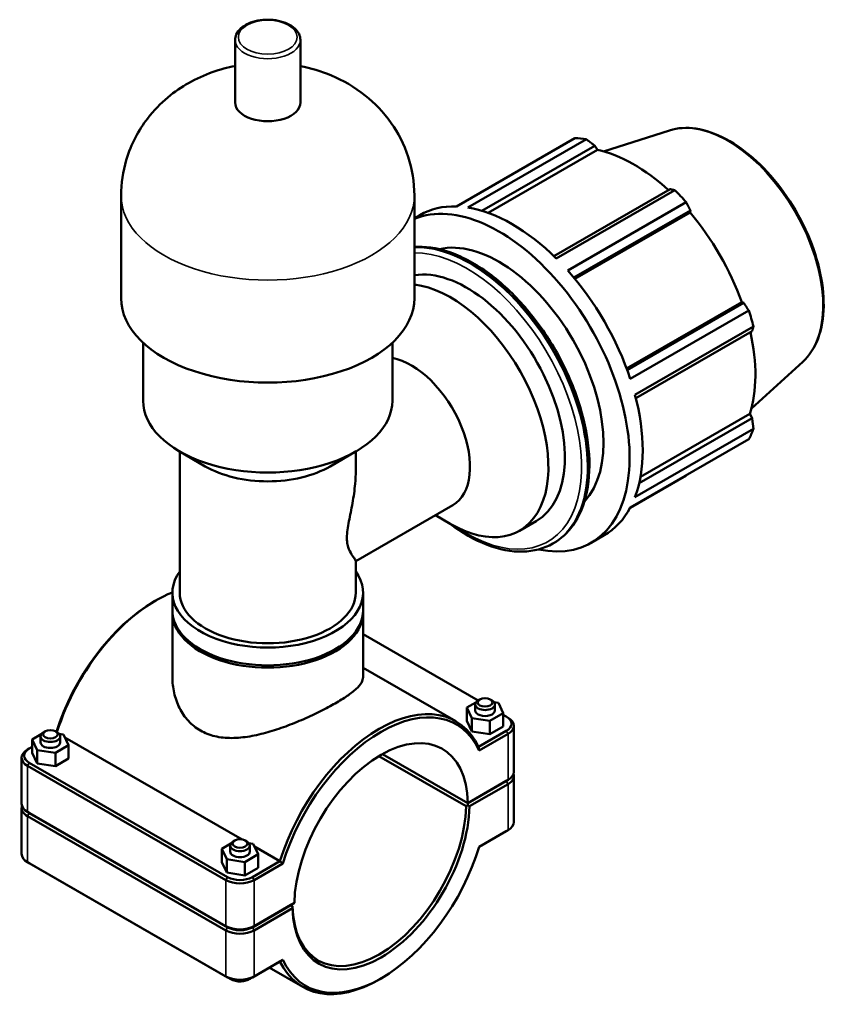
# Model space of a CAD drawing. Header units: millimetres. Extents: x 0 to 1053, y -24 to 1487.
# Tile 8 of 8: x 805 to 1053, y 754 to 1055. Entities that reach past the tile are written whole.
import ezdxf

# ---------------------------------------------------------------- set-up
doc = ezdxf.new("R2010")
doc.units = ezdxf.units.MM
doc.layers.add('Visible (ISO)', color=7, linetype='Continuous', lineweight=50)
doc.layers.add('Visible Narrow (ISO)', color=7, linetype='Continuous', lineweight=35)

msp = doc.modelspace()

# ---------------------------------------------------------------- linework, layer by layer
at = {"layer": 'Visible (ISO)'}
for p, q in [((870.547, 1030.173), (870.547, 1049.303)), ((890.523, 1030.173), (890.523, 1049.303)), ((1003.428, 1021.644), (983.195, 1015.207)), ((938.226, 998.391), (974.47, 1019.263)), ((977.958, 1018.925), (941.713, 998.053)), ((946.009, 997.058), (980.534, 1016.94)), ((947.924, 996.424), (981.331, 1015.662)), ((980.534, 1016.94), (981.331, 1015.662)), ((1003.6, 1003.657), (968.045, 983.182)), ((968.769, 982.473), (1005.013, 1003.345)), ((835.69, 970.328), (835.69, 1001.676)), ((925.38, 970.328), (925.38, 1001.676)), ((1008.501, 999.666), (972.257, 978.794)), ((974.136, 976.618), (1009.777, 997.142)), ((1009.777, 997.142), (1009.66, 996.483)), ((925.38, 994.803), (927.046, 995.762)), ((974.469, 976.218), (1009.66, 996.483)), ((990.267, 948.849), (1025.46, 969.115)), ((1026.087, 968.892), (990.445, 948.367)), ((991.388, 945.658), (1027.632, 966.53)), ((1025.46, 969.115), (1026.087, 968.892)), ((1029.077, 961.665), (992.833, 940.794)), ((993.088, 939.801), (1028.646, 960.277)), ((842.417, 938.981), (842.417, 956.725)), ((918.654, 938.981), (918.654, 956.725)), ((1044.161, 950.911), (1028.437, 936.642)), ((1028.646, 933.609), (994.106, 913.718)), ((994.51, 915.684), (1027.939, 934.935)), ((1027.939, 934.935), (1028.646, 933.609)), ((992.833, 909.512), (1029.077, 930.384)), ((1027.632, 927.183), (991.388, 906.312)), ((861.436, 918.901), (853.478, 923.52)), ((853.628, 880.289), (853.628, 923.432)), ((899.635, 918.901), (907.593, 923.52)), ((907.442, 917.568), (907.442, 923.432)), ((991.322, 906.188), (1008.501, 916.081)), ((907.442, 889.935), (937.099, 907.014)), ((931.809, 903.967), (936.281, 901.372)), ((957.543, 899.227), (962.594, 902.136)), ((979.441, 895.538), (983.436, 897.838)), ((967.714, 895.304), (967.953, 895.442)), ((907.442, 880.289), (907.442, 889.992)), ((851.386, 874.839), (851.386, 880.289)), ((909.685, 874.839), (909.685, 880.289)), ((845.761, 877.571), (846.289, 877.877)), ((851.386, 854.4), (851.386, 874.144)), ((909.685, 854.4), (909.685, 874.144)), ((909.685, 867.592), (944.862, 847.334)), ((909.685, 857.287), (938.045, 840.955)), ((941.435, 845.162), (944.198, 846.737)), ((944.003, 846.124), (944.003, 844.285)), ((945.406, 847.65), (944.874, 847.341)), ((948.6, 847.65), (949.133, 847.341)), ((949.734, 846.839), (951.108, 846.623)), ((950.003, 846.124), (950.003, 844.285)), ((951.108, 846.623), (952.572, 843.407)), ((941.435, 841.075), (941.435, 845.162)), ((942.899, 841.946), (941.435, 845.162)), ((952.572, 843.407), (948.468, 841.069)), ((952.572, 839.319), (952.572, 843.407)), ((942.899, 837.859), (941.435, 841.075)), ((948.468, 841.069), (942.899, 841.946)), ((942.899, 837.859), (942.899, 841.946)), ((948.468, 836.981), (948.468, 841.069)), ((952.572, 842.894), (953.473, 842.375)), ((953.488, 842.367), (954.02, 842.058)), ((812.47, 837.877), (811.938, 837.568)), ((815.664, 837.877), (816.197, 837.568)), ((818.128, 836.875), (816.789, 837.078)), ((948.468, 836.981), (942.899, 837.859)), ((953.473, 838.018), (945.032, 833.157)), ((945.213, 832.037), (954.004, 837.1)), ((952.572, 839.319), (948.468, 836.981)), ((955.79, 825.522), (955.79, 839.584)), ((811.272, 836.979), (808.483, 835.355)), ((808.483, 835.355), (810.007, 832.148)), ((808.483, 831.267), (808.483, 835.355)), ((811.067, 834.512), (811.067, 836.351)), ((817.067, 834.512), (817.067, 836.351)), ((819.652, 833.669), (818.128, 836.875)), ((818.53, 836.029), (872.751, 804.806)), ((807.583, 832.594), (807.05, 832.285)), ((807.597, 832.603), (808.483, 833.112)), ((810.007, 828.061), (808.483, 831.267)), ((810.007, 832.148), (815.591, 831.305)), ((810.007, 828.061), (810.007, 832.148)), ((815.591, 831.305), (819.652, 833.669)), ((815.591, 827.217), (815.591, 831.305)), ((819.652, 829.581), (819.652, 833.669)), ((805.28, 815.749), (805.28, 829.811)), ((868.267, 793.308), (807.597, 828.246)), ((815.591, 827.217), (810.007, 828.061)), ((819.652, 829.581), (815.591, 827.217)), ((914.515, 830.292), (941.164, 814.947)), ((941.7, 815.869), (915.579, 830.911)), ((941.694, 815.949), (915.647, 830.949)), ((807.067, 827.327), (867.737, 792.39)), ((954.004, 823.038), (941.694, 815.949)), ((941.7, 815.95), (953.473, 822.73)), ((953.473, 822.648), (941.7, 815.869)), ((953.488, 822.739), (954.02, 823.048)), ((955.79, 810.152), (955.79, 824.214)), ((942.224, 814.947), (954.004, 821.73)), ((941.694, 815.949), (941.7, 815.95)), ((805.28, 800.379), (805.28, 814.441)), ((807.583, 812.966), (807.05, 813.275)), ((867.737, 778.328), (807.067, 813.265)), ((807.597, 812.958), (868.267, 778.02)), ((941.7, 815.869), (941.697, 815.257)), ((807.067, 811.957), (867.737, 777.02)), ((868.267, 777.938), (807.597, 812.876)), ((945.212, 802.603), (953.473, 807.36)), ((954.004, 807.668), (945.213, 802.606)), ((953.488, 807.369), (954.02, 807.678)), ((870.453, 804.487), (869.921, 804.178)), ((873.647, 804.487), (874.179, 804.178)), ((869.255, 803.589), (866.465, 801.965)), ((866.465, 801.965), (867.989, 798.758)), ((866.465, 797.877), (866.465, 801.965)), ((869.05, 801.122), (869.05, 802.961)), ((876.111, 803.485), (874.772, 803.687)), ((875.05, 801.122), (875.05, 802.961)), ((877.635, 800.279), (876.111, 803.485)), ((876.513, 802.639), (884.275, 798.17)), ((807.583, 797.596), (807.05, 797.905)), ((867.737, 762.958), (807.067, 797.895)), ((867.989, 794.671), (866.465, 797.877)), ((867.989, 798.758), (873.574, 797.915)), ((867.989, 794.671), (867.989, 798.758)), ((873.574, 797.915), (877.635, 800.279)), ((873.574, 793.827), (873.574, 797.915)), ((884.275, 798.17), (875.833, 793.308)), ((877.635, 796.191), (877.635, 800.279)), ((807.597, 797.588), (868.267, 762.65)), ((877.635, 796.191), (873.574, 793.827)), ((876.363, 792.39), (885.154, 797.452)), ((873.574, 793.827), (867.989, 794.671)), ((875.833, 778.02), (887.606, 784.8)), ((887.606, 784.718), (875.833, 777.938)), ((888.673, 785.417), (876.363, 778.328)), ((876.363, 777.02), (888.143, 783.803)), ((887.535, 784.759), (887.606, 784.718)), ((888.143, 784.414), (887.539, 784.761)), ((887.606, 784.8), (888.673, 785.417)), ((888.138, 784.414), (887.606, 784.718)), ((885.154, 768.02), (876.363, 762.958)), ((875.833, 762.65), (884.275, 767.512)), ((880.997, 765.624), (891.261, 759.713)), ((915.31, 762.392), (914.781, 762.086))]:
    msp.add_line(p, q, dxfattribs=at)
for centre, major_axis, ratio, start_param, end_param in [((880.535, 1030.173), (-9.988, 0), 0.5758617, 0, 3.1415927), ((991.486, 967.672), (-28.195, 48.962), 0.5780931, 5.8451561, 5.9396837), ((992.503, 968.258), (26.222, -45.535), 0.5780931, 2.0696433, 2.6635608), ((991.486, 967.672), (28.195, -48.962), 0.5780931, 1.9181653, 2.0126929), ((951.246, 944.5), (-28.195, 48.962), 0.5780931, 2.6661738, 6.2039236), ((955.241, 946.8), (-28.195, 48.962), 0.5780931, 5.9396837, 6.2831853), ((955.241, 946.8), (28.195, -48.962), 0.5780931, 2.0126929, 2.7035635), ((992.503, 968.258), (26.222, -45.535), 0.5780931, 1.2672974, 1.8781627), ((951.246, 944.5), (-22.556, 39.17), 0.5780931, 3.315271, 6.1095069), ((941.448, 938.857), (-21.146, 36.721), 0.5780931, 3.1415927, 6.0656769), ((955.241, 946.8), (28.195, -48.962), 0.5780931, 1.2272947, 1.9181653), ((936.397, 935.949), (21.146, -36.721), 0.5780931, 5.4958534, 9.017805), ((880.535, 970.328), (-44.845, 0), 0.5758617, 0, 3.1415927), ((991.486, 967.672), (28.195, -48.962), 0.5780931, 1.1327672, 1.2272947), ((992.503, 968.258), (26.222, -45.535), 0.5780931, 0.4818993, 1.0759774), ((924.411, 929.047), (12.688, -22.033), 0.5780931, 0, 2.6841339), ((955.241, 946.8), (28.195, -48.962), 0.5780931, 0.4418966, 1.1327672), ((880.535, 938.981), (-38.118, 0), 0.5758617, 0, 3.1415927), ((991.486, 967.672), (28.195, -48.962), 0.5780931, 0.347369, 0.4418966), ((880.535, 929.816), (26.907, 0), 0.5758617, 3.9231383, 5.5016397), ((955.241, 946.8), (28.195, -48.962), 0.5780931, 0, 0.347369), ((880.535, 880.289), (-29.149, 0), 0.5758617, 5.8883942, 9.8195691), ((846.417, 839.629), (23.392, 40.621), 0.5780931, 0.6329807, 1.9388634), ((880.535, 880.289), (-26.907, 0), 0.5758617, 0, 3.1415927), ((845.887, 839.934), (-23.018, -39.971), 0.5780931, 3.9289245, 5.0867229), ((880.535, 874.144), (-29.149, 0), 0.5758617, 6.2624845, 9.4454788), ((880.535, 874.839), (-29.149, 0), 0.5758617, 0, 3.1415927), ((914.653, 800.334), (23.392, 40.621), 0.5780931, 5.9073703, 8.2259292), ((947.003, 846.124), (3, 0), 0.5758617, 2.360047, 7.0647309), ((915.184, 800.029), (23.018, 39.971), 0.5780931, 5.8967499, 8.2365496), ((947.003, 844.285), (-3, 0), 0.5758617, 0, 3.1415927), ((949.69, 840.197), (5.35, 0), 0.5758617, 5.4977871, 7.0685835), ((949.69, 839.584), (6.1, 0), 0.5758617, 5.4977871, 7.0647309), ((814.067, 836.351), (-3, 0), 0.5758617, 5.5016397, 10.2063236), ((915.184, 800.029), (18.714, 32.497), 0.5780931, 5.5171884, 8.6161111), ((814.067, 834.512), (3, 0), 0.5758617, 3.1415927, 6.2831853), ((811.38, 829.811), (-6.1, 0), 0.5758617, 5.5016397, 7.0685835), ((811.38, 830.424), (-5.35, 0), 0.5758617, 5.4977871, 7.0685835), ((949.69, 825.522), (6.1, 0), 0.5758617, 5.4977871, 6.2831853), ((949.69, 824.827), (-5.35, 0), 0.5758617, 2.3561945, 2.5564794), ((949.69, 824.909), (5.35, 0), 0.5758617, 5.4977871, 5.5016397), ((949.69, 824.214), (6.1, 0), 0.5758617, 5.4977871, 6.4704675), ((914.618, 800.355), (-37.5, -21.679), 0.0016725, 2.3765613, 2.3765626), ((811.38, 814.441), (-6.1, 0), 0.5758617, 6.0959031, 7.0685835), ((811.38, 815.749), (-6.1, 0), 0.5758617, 0, 0.7853982), ((811.38, 815.054), (-5.35, 0), 0.5758617, 0.5851133, 0.7853982), ((811.38, 815.136), (5.35, 0), 0.5758617, 3.9231383, 3.9269908), ((915.184, 800.029), (-19.088, -33.147), 0.5780931, 5.51677, 8.6165295), ((914.653, 800.334), (-18.714, -32.497), 0.5780931, 5.5171871, 8.6161124), ((949.69, 810.152), (6.1, 0), 0.5758617, 5.4977871, 6.2831853), ((949.69, 809.539), (5.35, 0), 0.5758617, 5.4977871, 5.5016397), ((872.05, 802.961), (-3, 0), 0.5758617, 5.5016397, 10.2063236), ((872.05, 801.122), (3, 0), 0.5758617, 3.1415927, 6.2831853), ((915.184, 800.029), (-23.018, -39.971), 0.5780931, 5.8967499, 8.2365496), ((811.38, 800.379), (-6.1, 0), 0.5758617, 0, 0.7853982), ((811.38, 799.766), (5.35, 0), 0.5758617, 3.9231383, 3.9269908), ((872.05, 794.874), (6.1, 0), 0.5758617, 3.9269908, 5.4977871), ((872.05, 795.487), (-5.35, 0), 0.5758617, 0.7853982, 2.3561945), ((872.05, 780.812), (-6.1, 0), 0.5758617, 0.7853982, 2.3561945), ((872.05, 779.504), (6.1, 0), 0.5758617, 3.9269908, 5.4977871), ((872.05, 780.199), (5.35, 0), 0.5758617, 3.9269908, 5.4977871), ((872.05, 780.117), (-5.35, 0), 0.5758617, 0.7853982, 2.3561945), ((914.653, 800.334), (-23.392, -40.621), 0.5780931, 5.9073703, 7.0705172), ((872.05, 765.442), (-6.1, 0), 0.5758617, 0.7853982, 2.3561945), ((872.05, 764.829), (5.35, 0), 0.5758617, 3.9269908, 5.4977871)]:
    msp.add_ellipse(centre, major_axis=major_axis, ratio=ratio, start_param=start_param, end_param=end_param, dxfattribs=at)
for centre in [(947.003, 846.737), (814.067, 836.965), (872.05, 803.575)]:
    msp.add_ellipse(centre, major_axis=(2.25, 0), ratio=0.5758617, dxfattribs=at)
for points, knots in [([(890.523, 1049.303), (890.523, 1049.923), (890.375, 1050.54), (889.805, 1051.73), (889.365, 1052.296), (888.206, 1053.357), (887.459, 1053.838), (885.753, 1054.634), (884.787, 1054.945), (882.756, 1055.364), (881.69, 1055.473), (879.561, 1055.485), (878.497, 1055.388), (876.466, 1054.995), (875.498, 1054.698), (873.75, 1053.919), (872.969, 1053.435), (871.703, 1052.31), (871.209, 1051.669), (870.671, 1050.434), (870.547, 1049.87), (870.547, 1049.303)], [5.4977871, 5.4977871, 5.4977871, 5.4977871, 5.7667313, 5.7667313, 6.059135, 6.059135, 6.3874605, 6.3874605, 6.7246835, 6.7246835, 7.0593845, 7.0593845, 7.3926588, 7.3926588, 7.7272079, 7.7272079, 8.0643681, 8.0643681, 8.3936716, 8.3936716, 8.6393798, 8.6393798, 8.6393798, 8.6393798]), ([(870.547, 1041.314), (865.969, 1040.41), (861.256, 1038.892), (852.147, 1033.716), (847.727, 1030.408), (841.13, 1021.811), (838.746, 1017.534), (836.257, 1009.131), (835.69, 1005.409), (835.69, 1001.676)], [7.398775, 7.398775, 7.398775, 7.398775, 7.8472474, 7.8472474, 8.223281, 8.223281, 8.4704188, 8.4704188, 8.6393798, 8.6393798, 8.6393798, 8.6393798]), ([(925.38, 1001.676), (925.38, 1005.778), (924.691, 1009.864), (922.207, 1017.482), (920.366, 1020.949), (915.874, 1027.35), (913.151, 1030.061), (906.918, 1035.061), (903.416, 1036.979), (896.784, 1039.788), (893.626, 1040.702), (890.523, 1041.314)], [5.4977871, 5.4977871, 5.4977871, 5.4977871, 5.683456, 5.683456, 5.8819046, 5.8819046, 6.1203741, 6.1203741, 6.4345081, 6.4345081, 6.738392, 6.738392, 6.738392, 6.738392]), ([(1003.428, 1021.644), (1005.898, 1022.43), (1008.631, 1022.599), (1014.467, 1021.73), (1017.584, 1020.636), (1023.855, 1017.274), (1027.008, 1014.985), (1032.998, 1009.463), (1035.834, 1006.233), (1040.908, 999.163), (1043.147, 995.327), (1046.81, 987.425), (1048.234, 983.362), (1050.122, 975.4), (1050.584, 971.504), (1050.476, 964.262), (1049.904, 960.915), (1047.749, 955.163), (1046.176, 952.74), (1044.161, 950.911)], [5.6249709, 5.6249709, 5.6249709, 5.6249709, 5.9294414, 5.9294414, 6.2488153, 6.2488153, 6.5738976, 6.5738976, 6.8985993, 6.8985993, 7.2225651, 7.2225651, 7.5465068, 7.5465068, 7.8711489, 7.8711489, 8.1962895, 8.1962895, 8.5160634, 8.5160634, 8.5160634, 8.5160634]), ([(925.38, 986.006), (925.72, 986.03), (926.062, 986.046), (929.867, 986.135), (933.564, 985.419), (941.182, 982.485), (945.11, 980.227), (952.743, 974.408), (956.447, 970.845), (963.254, 962.788), (966.357, 958.299), (971.658, 948.841), (973.857, 943.876), (977.132, 933.955), (978.206, 929.002), (979.109, 919.592), (978.936, 915.136), (977.321, 907.188), (975.883, 903.688), (972.238, 898.595), (970.245, 896.762), (967.953, 895.442)], [5.7735131, 5.7735131, 5.7735131, 5.7735131, 5.8048532, 5.8048532, 6.1196954, 6.1196954, 6.4430407, 6.4430407, 6.7671229, 6.7671229, 7.0905041, 7.0905041, 7.4136119, 7.4136119, 7.7370667, 7.7370667, 8.0612142, 8.0612142, 8.3840802, 8.3840802, 8.6413135, 8.6413135, 8.6413135, 8.6413135]), ([(907.442, 917.568), (907.442, 916.255), (907.378, 914.91), (907.087, 911.595), (906.799, 909.616), (906.112, 905.755), (905.714, 903.888), (905.202, 901.208), (905.046, 900.337), (904.816, 898.638), (904.741, 897.81), (904.741, 896.216), (904.816, 895.564), (905.046, 894.437), (905.202, 893.961), (905.714, 892.699), (906.112, 892.07), (906.799, 891.047), (907.087, 890.665), (907.378, 890.207), (907.442, 890.074), (907.442, 889.992)], [6.6751456, 6.6751456, 6.6751456, 6.6751456, 7.0794262, 7.0794262, 7.6645938, 7.6645938, 8.2497615, 8.2497615, 8.5423453, 8.5423453, 8.8349292, 8.8349292, 9.127513, 9.127513, 9.4200968, 9.4200968, 10.0052645, 10.0052645, 10.5904321, 10.5904321, 10.9947127, 10.9947127, 10.9947127, 10.9947127]), ([(967.714, 895.304), (964.995, 893.739), (961.863, 892.903), (955.048, 892.742), (951.352, 893.459), (943.767, 896.38), (939.874, 898.612), (936.093, 901.481)], [2.3581282, 2.3581282, 2.3581282, 2.3581282, 2.66326051, 2.66326051, 2.97810274, 2.97810274, 3.29862106, 3.29862106, 3.29862106, 3.29862106]), ([(851.386, 854.4), (851.386, 852.858), (851.554, 851.249), (852.268, 848.073), (852.813, 846.506), (854.273, 843.587), (855.19, 842.233), (857.342, 839.888), (858.58, 838.898), (859.924, 838.124)], [15.8960465, 15.8960465, 15.8960465, 15.8960465, 16.466273, 16.466273, 17.0364996, 17.0364996, 17.6067261, 17.6067261, 18.1769526, 18.1769526, 18.1769526, 18.1769526]), ([(859.924, 838.124), (861.268, 837.35), (862.772, 836.762), (866.008, 836.004), (867.74, 835.832), (871.32, 835.849), (873.172, 836.036), (876.881, 836.665), (878.739, 837.106), (882.318, 838.119), (884.171, 838.728), (887.883, 840.09), (889.743, 840.844), (893.338, 842.415), (895.076, 843.234), (898.314, 844.86), (899.813, 845.667), (902.481, 847.203), (903.717, 847.971), (905.874, 849.451), (906.795, 850.164), (908.26, 851.507), (908.806, 852.139), (909.519, 853.325), (909.685, 853.878), (909.685, 854.4)], [0, 0, 0, 0, 0.5702265, 0.5702265, 1.140453, 1.140453, 1.7106795, 1.7106795, 2.2809061, 2.2809061, 2.8467391, 2.8467391, 3.4125721, 3.4125721, 3.9784051, 3.9784051, 4.5442381, 4.5442381, 5.1100712, 5.1100712, 5.6759042, 5.6759042, 6.2417372, 6.2417372, 6.8075702, 6.8075702, 6.8075702, 6.8075702]), ([(875.387, 762.421), (875.021, 762.154), (874.646, 761.961), (873.753, 761.611), (873.232, 761.494), (872.16, 761.384), (871.61, 761.397), (870.513, 761.569), (869.967, 761.725), (869.185, 762.11), (868.947, 762.25), (868.713, 762.421)], [1.4538912, 1.4538912, 1.4538912, 1.4538912, 1.758154, 1.758154, 2.1792797, 2.1792797, 2.6216406, 2.6216406, 3.0638434, 3.0638434, 3.2584978, 3.2584978, 3.2584978, 3.2584978])]:
    msp.add_open_spline(points, degree=3, knots=knots, dxfattribs=at)
for points, weights in [([(980.534, 1016.94), (979.278, 1017.916), (977.958, 1018.925)], [1.00269704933, 1.00175658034, 1]), ([(1005.013, 1003.345), (1004.298, 1003.507), (1003.6, 1003.657)], [1, 1.00175658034, 1.00269704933]), ([(1009.777, 997.142), (1009.158, 998.382), (1008.501, 999.666)], [1.00269704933, 1.00175658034, 1]), ([(1027.632, 966.53), (1026.85, 967.738), (1026.087, 968.892)], [1, 1.00175658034, 1.00269704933]), ([(1028.646, 960.277), (1028.863, 960.96), (1029.077, 961.665)], [1.00269704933, 1.00175658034, 1]), ([(1029.077, 930.384), (1028.863, 932.032), (1028.646, 933.609)], [1, 1.00175658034, 1.00269704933]), ([(1008.501, 916.081), (1008.534, 916.143), (1008.567, 916.204)], [1, 1.00008850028, 1.00017492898]), ([(941.697, 815.257), (941.428, 815.101), (941.164, 814.947)], [1.00580163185, 1.00874236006, 1.01164078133]), ([(888.143, 784.414), (888.14, 784.414), (888.138, 784.414)], [1.01164078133, 1.00874236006, 1.00580163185])]:
    msp.add_rational_spline(points, weights, degree=2, dxfattribs=at)
for points, degree in [([(945.213, 832.037), (945.153, 832.411), (945.093, 832.784), (945.032, 833.157)], 3), ([(941.697, 815.257), (941.96, 815.103), (942.224, 814.947)], 2), ([(950.069, 805.4), (949.965, 805.335), (949.86, 805.275), (949.756, 805.219)], 3), ([(885.154, 797.452), (884.861, 797.691), (884.568, 797.93), (884.275, 798.17)], 3), ([(811.315, 795.447), (811.21, 795.502), (811.106, 795.562), (811.002, 795.627)], 3), ([(888.143, 783.803), (888.14, 784.11), (888.138, 784.414)], 2), ([(885.154, 768.02), (884.861, 767.851), (884.568, 767.681), (884.275, 767.512)], 3)]:
    msp.add_open_spline(points, degree=degree, dxfattribs=at)
at = {"layer": 'Visible Narrow (ISO)'}
for p, q in [((953.473, 838.018), (954.004, 837.1)), ((954.004, 837.1), (954.004, 823.038)), ((807.597, 828.246), (807.067, 827.327)), ((807.067, 813.265), (807.067, 827.327)), ((953.473, 822.73), (954.004, 823.038)), ((953.473, 822.648), (954.004, 821.73)), ((954.004, 821.73), (954.004, 807.668)), ((807.597, 812.958), (807.067, 813.265)), ((807.597, 812.876), (807.067, 811.957)), ((807.067, 797.895), (807.067, 811.957)), ((953.473, 807.36), (954.004, 807.668)), ((807.597, 797.588), (807.067, 797.895)), ((868.267, 793.308), (867.737, 792.39)), ((867.737, 792.39), (867.737, 778.328)), ((875.833, 793.308), (876.363, 792.39)), ((876.363, 778.328), (876.363, 792.39)), ((868.267, 778.02), (867.737, 778.328)), ((868.267, 777.938), (867.737, 777.02)), ((867.737, 777.02), (867.737, 762.958)), ((875.833, 778.02), (876.363, 778.328)), ((875.833, 777.938), (876.363, 777.02)), ((876.363, 762.958), (876.363, 777.02)), ((868.267, 762.65), (867.737, 762.958)), ((875.833, 762.65), (876.363, 762.958))]:
    msp.add_line(p, q, dxfattribs=at)
msp.add_ellipse((880.535, 1050.121), major_axis=(8.988, 0), ratio=0.5758617, dxfattribs=at)
for centre, major_axis, ratio, start_param, end_param in [((880.535, 1049.303), (-9.988, 0), 0.5758617, 0, 3.1415927), ((1021.22, 984.795), (-20.527, 35.646), 0.5780931, 3.2668427, 6.1579352), ((880.535, 1001.676), (-44.845, 0), 0.5758617, 0, 3.1415927), ((942.577, 939.507), (-25.376, 44.066), 0.5780931, 3.1415927, 5.9983948), ((942.338, 939.37), (25.376, -44.066), 0.5780931, 0, 2.849268), ((941.448, 938.857), (-24.747, 42.974), 0.5780931, 2.2702051, 5.975697)]:
    msp.add_ellipse(centre, major_axis=major_axis, ratio=ratio, start_param=start_param, end_param=end_param, dxfattribs=at)

doc.saveas('drawing.dxf')
